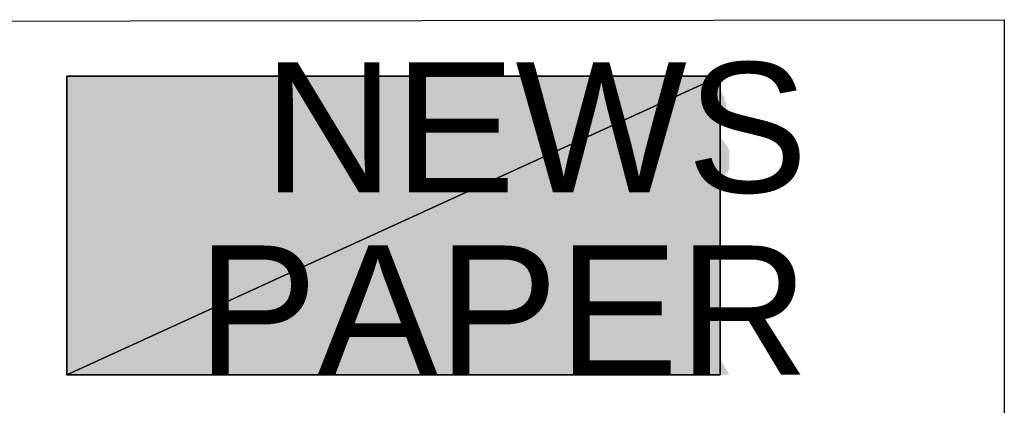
# Model space of a CAD drawing. Header units: millimetres. Extents: x 13115352 to 26511604, y 2875787 to 5794155.
# Tile 3 of 115: x 13120103 to 13121003, y 2880222 to 2880575. Entities that reach past the tile are written whole.
import ezdxf

# ---------------------------------------------------------------- set-up
doc = ezdxf.new("R2010")
doc.units = ezdxf.units.MM
doc.layers.get('0').update_dxf_attribs({"lineweight": 0})
doc.styles.add('Arial$001H0', font='arial.ttf')

msp = doc.modelspace()

# ---------------------------------------------------------------- hatches: boundary and pattern name
at = {"true_color": 0x545454}
h = msp.add_hatch(color=251, dxfattribs=at)
h.paths.add_polyline_path([(13120145.94, 2880523.05), (13120742.94, 2880523.05), (13120145.94, 2880250.38)])
h.paths.add_polyline_path([(13120742.94, 2880523.05), (13120145.94, 2880250.38), (13120742.94, 2880250.38)])
for points in [[(13120336.8, 2880416.85), (13120336.8, 2880521.62), (13120349.72, 2880521.62), (13120404.25, 2880439.81), (13120404.25, 2880521.62), (13120417.17, 2880521.62), (13120417.17, 2880416.85), (13120404.25, 2880416.85), (13120349.72, 2880498.65), (13120349.72, 2880416.85)], [(13120441.57, 2880416.85), (13120441.57, 2880521.62), (13120516.19, 2880521.62), (13120516.19, 2880508.7), (13120454.48, 2880508.7), (13120454.48, 2880477.13), (13120511.89, 2880477.13), (13120511.89, 2880465.65), (13120454.48, 2880464.21), (13120454.48, 2880429.77), (13120519.06, 2880429.77), (13120519.06, 2880416.85)], [(13120554.94, 2880416.85), (13120527.67, 2880521.62), (13120542.02, 2880521.62), (13120557.81, 2880452.73), (13120557.81, 2880451.3), (13120559.24, 2880449.86), (13120559.24, 2880448.43), (13120559.24, 2880446.99), (13120559.24, 2880445.56), (13120559.24, 2880444.12), (13120560.68, 2880442.69), (13120560.68, 2880441.25), (13120560.68, 2880439.81), (13120560.68, 2880438.38), (13120560.68, 2880436.94), (13120562.11, 2880435.51), (13120562.11, 2880434.07), (13120562.11, 2880432.64), (13120562.11, 2880431.2), (13120563.55, 2880434.07), (13120563.55, 2880436.94), (13120563.55, 2880438.38), (13120564.98, 2880439.81), (13120564.98, 2880442.69), (13120564.98, 2880444.12), (13120564.98, 2880445.56), (13120566.42, 2880446.99), (13120566.42, 2880448.43), (13120566.42, 2880449.86), (13120566.42, 2880451.3), (13120586.51, 2880521.62), (13120603.73, 2880521.62), (13120618.08, 2880468.52), (13120618.08, 2880467.08), (13120619.52, 2880465.65), (13120619.52, 2880464.21), (13120619.52, 2880462.78), (13120619.52, 2880461.34), (13120620.95, 2880459.91), (13120620.95, 2880458.47), (13120620.95, 2880457.04), (13120620.95, 2880455.6), (13120622.39, 2880454.17), (13120622.39, 2880452.73), (13120622.39, 2880451.3), (13120622.39, 2880449.86), (13120623.82, 2880448.43), (13120623.82, 2880446.99), (13120623.82, 2880445.56), (13120623.82, 2880444.12), (13120623.82, 2880442.69), (13120625.26, 2880441.25), (13120625.26, 2880439.81), (13120625.26, 2880438.38), (13120625.26, 2880436.94), (13120625.26, 2880435.51), (13120625.26, 2880434.07), (13120626.69, 2880434.07), (13120626.69, 2880432.64), (13120626.69, 2880434.07), (13120626.69, 2880435.51), (13120626.69, 2880436.94), (13120628.13, 2880438.38), (13120628.13, 2880439.81), (13120628.13, 2880441.25), (13120628.13, 2880442.69), (13120628.13, 2880444.12), (13120629.56, 2880445.56), (13120629.56, 2880446.99), (13120629.56, 2880448.43), (13120629.56, 2880449.86), (13120631, 2880451.3), (13120631, 2880452.73), (13120631, 2880454.17), (13120648.22, 2880521.62), (13120661.14, 2880521.62), (13120632.43, 2880416.85), (13120619.52, 2880416.85), (13120597.99, 2880497.22), (13120597.99, 2880498.65), (13120596.56, 2880500.09), (13120596.56, 2880502.96), (13120596.56, 2880504.39), (13120595.12, 2880505.83), (13120595.12, 2880507.26), (13120595.12, 2880508.7), (13120593.69, 2880507.26), (13120593.69, 2880505.83), (13120593.69, 2880504.39), (13120593.69, 2880502.96), (13120592.25, 2880501.52), (13120592.25, 2880500.09), (13120592.25, 2880498.65), (13120592.25, 2880497.22), (13120569.29, 2880416.85)], [(13120669.75, 2880451.3), (13120682.66, 2880452.73), (13120682.66, 2880449.86), (13120682.66, 2880448.43), (13120682.66, 2880446.99), (13120684.1, 2880445.56), (13120684.1, 2880444.12), (13120684.1, 2880442.69), (13120685.53, 2880442.69), (13120685.53, 2880441.25), (13120686.97, 2880439.81), (13120686.97, 2880438.38), (13120688.4, 2880436.94), (13120689.84, 2880436.94), (13120689.84, 2880435.51), (13120691.27, 2880434.07), (13120692.71, 2880434.07), (13120694.14, 2880432.64), (13120695.58, 2880432.64), (13120697.01, 2880431.2), (13120698.45, 2880431.2), (13120699.88, 2880429.77), (13120701.32, 2880429.77), (13120702.75, 2880429.77), (13120704.19, 2880429.77), (13120705.62, 2880428.33), (13120707.06, 2880428.33), (13120708.49, 2880428.33), (13120709.93, 2880428.33), (13120711.36, 2880428.33), (13120712.8, 2880428.33), (13120714.24, 2880428.33), (13120715.67, 2880428.33), (13120717.11, 2880428.33), (13120719.98, 2880428.33), (13120721.41, 2880428.33), (13120722.85, 2880429.77), (13120724.28, 2880429.77), (13120725.72, 2880429.77), (13120727.15, 2880431.2), (13120728.59, 2880431.2), (13120730.02, 2880431.2), (13120731.46, 2880432.64), (13120732.89, 2880432.64), (13120732.89, 2880434.07), (13120734.33, 2880435.51), (13120735.76, 2880435.51), (13120735.76, 2880436.94), (13120737.2, 2880438.38), (13120737.2, 2880439.81), (13120738.63, 2880441.25), (13120738.63, 2880442.69), (13120738.63, 2880444.12), (13120738.63, 2880445.56), (13120738.63, 2880446.99), (13120738.63, 2880448.43), (13120738.63, 2880449.86), (13120737.2, 2880451.3), (13120737.2, 2880452.73), (13120737.2, 2880454.17), (13120735.76, 2880454.17), (13120735.76, 2880455.6), (13120734.33, 2880455.6), (13120732.89, 2880457.04), (13120732.89, 2880458.47), (13120731.46, 2880458.47), (13120730.02, 2880459.91), (13120728.59, 2880459.91), (13120727.15, 2880459.91), (13120725.72, 2880461.34), (13120724.28, 2880461.34), (13120722.85, 2880461.34), (13120721.41, 2880462.78), (13120719.98, 2880462.78), (13120718.54, 2880462.78), (13120717.11, 2880464.21), (13120714.24, 2880464.21), (13120712.8, 2880464.21), (13120711.36, 2880465.65), (13120708.49, 2880465.65), (13120707.06, 2880465.65), (13120704.19, 2880467.08), (13120702.75, 2880467.08), (13120701.32, 2880467.08), (13120699.88, 2880468.52), (13120698.45, 2880468.52), (13120697.01, 2880468.52), (13120695.58, 2880468.52), (13120694.14, 2880469.95), (13120692.71, 2880469.95), (13120691.27, 2880469.95), (13120691.27, 2880471.39), (13120689.84, 2880471.39), (13120688.4, 2880471.39), (13120686.97, 2880472.82), (13120685.53, 2880474.26), (13120684.1, 2880474.26), (13120682.66, 2880475.69), (13120681.23, 2880477.13), (13120679.79, 2880478.56), (13120678.36, 2880480), (13120676.92, 2880481.43), (13120676.92, 2880482.87), (13120675.49, 2880484.3), (13120675.49, 2880485.74), (13120675.49, 2880487.17), (13120674.05, 2880488.61), (13120674.05, 2880490.04), (13120674.05, 2880491.48), (13120674.05, 2880492.91), (13120674.05, 2880494.35), (13120674.05, 2880495.78), (13120674.05, 2880497.22), (13120674.05, 2880498.65), (13120674.05, 2880500.09), (13120674.05, 2880501.52), (13120675.49, 2880502.96), (13120675.49, 2880504.39), (13120675.49, 2880505.83), (13120676.92, 2880507.26), (13120676.92, 2880508.7), (13120678.36, 2880508.7), (13120678.36, 2880510.13), (13120679.79, 2880511.57), (13120681.23, 2880513), (13120682.66, 2880514.44), (13120684.1, 2880515.88), (13120685.53, 2880517.31), (13120686.97, 2880517.31), (13120688.4, 2880518.75), (13120689.84, 2880518.75), (13120691.27, 2880520.18), (13120692.71, 2880520.18), (13120694.14, 2880520.18), (13120695.58, 2880521.62), (13120697.01, 2880521.62), (13120698.45, 2880521.62), (13120699.88, 2880523.05), (13120701.32, 2880523.05), (13120702.75, 2880523.05), (13120704.19, 2880523.05), (13120705.62, 2880523.05), (13120707.06, 2880523.05), (13120708.49, 2880523.05), (13120709.93, 2880523.05), (13120711.36, 2880523.05), (13120712.8, 2880523.05), (13120714.24, 2880523.05), (13120715.67, 2880523.05), (13120717.11, 2880523.05), (13120718.54, 2880523.05), (13120719.98, 2880523.05), (13120721.41, 2880521.62), (13120722.85, 2880521.62), (13120724.28, 2880521.62), (13120725.72, 2880521.62), (13120727.15, 2880520.18), (13120728.59, 2880520.18), (13120730.02, 2880520.18), (13120731.46, 2880518.75), (13120732.89, 2880518.75), (13120734.33, 2880517.31), (13120735.76, 2880517.31), (13120737.2, 2880515.88), (13120738.63, 2880515.88), (13120738.63, 2880514.44), (13120740.07, 2880513), (13120741.5, 2880513), (13120741.5, 2880511.57), (13120742.94, 2880510.13), (13120742.94, 2880508.7), (13120744.37, 2880508.7), (13120744.37, 2880507.26), (13120745.81, 2880505.83), (13120745.81, 2880504.39), (13120747.24, 2880504.39), (13120747.24, 2880502.96), (13120747.24, 2880501.52), (13120747.24, 2880500.09), (13120748.68, 2880498.65), (13120748.68, 2880497.22), (13120748.68, 2880495.78), (13120748.68, 2880494.35), (13120748.68, 2880492.91), (13120735.76, 2880491.48), (13120735.76, 2880492.91), (13120735.76, 2880494.35), (13120734.33, 2880495.78), (13120734.33, 2880497.22), (13120734.33, 2880498.65), (13120732.89, 2880500.09), (13120732.89, 2880501.52), (13120732.89, 2880502.96), (13120731.46, 2880502.96), (13120730.02, 2880504.39), (13120730.02, 2880505.83), (13120728.59, 2880505.83), (13120727.15, 2880507.26), (13120725.72, 2880508.7), (13120724.28, 2880508.7), (13120722.85, 2880508.7), (13120721.41, 2880510.13), (13120719.98, 2880510.13), (13120718.54, 2880510.13), (13120717.11, 2880510.13), (13120714.24, 2880511.57), (13120712.8, 2880511.57), (13120711.36, 2880511.57), (13120709.93, 2880511.57), (13120708.49, 2880511.57), (13120707.06, 2880511.57), (13120705.62, 2880511.57), (13120704.19, 2880510.13), (13120702.75, 2880510.13), (13120701.32, 2880510.13), (13120699.88, 2880510.13), (13120698.45, 2880510.13), (13120697.01, 2880508.7), (13120695.58, 2880508.7), (13120694.14, 2880508.7), (13120694.14, 2880507.26), (13120692.71, 2880507.26), (13120691.27, 2880505.83), (13120689.84, 2880504.39), (13120689.84, 2880502.96), (13120688.4, 2880502.96), (13120688.4, 2880501.52), (13120686.97, 2880500.09), (13120686.97, 2880498.65), (13120686.97, 2880497.22), (13120686.97, 2880495.78), (13120686.97, 2880494.35), (13120686.97, 2880492.91), (13120686.97, 2880491.48), (13120688.4, 2880490.04), (13120688.4, 2880488.61), (13120689.84, 2880487.17), (13120691.27, 2880485.74), (13120692.71, 2880485.74), (13120692.71, 2880484.3), (13120694.14, 2880484.3), (13120695.58, 2880482.87), (13120697.01, 2880482.87), (13120698.45, 2880482.87), (13120699.88, 2880481.43), (13120701.32, 2880481.43), (13120702.75, 2880481.43), (13120704.19, 2880480), (13120707.06, 2880480), (13120708.49, 2880480), (13120709.93, 2880478.56), (13120711.36, 2880478.56), (13120714.24, 2880478.56), (13120715.67, 2880478.56), (13120717.11, 2880477.13), (13120718.54, 2880477.13), (13120719.98, 2880477.13), (13120722.85, 2880475.69), (13120724.28, 2880475.69), (13120725.72, 2880475.69), (13120727.15, 2880475.69), (13120728.59, 2880474.26), (13120730.02, 2880474.26), (13120731.46, 2880474.26), (13120732.89, 2880472.82), (13120734.33, 2880472.82), (13120735.76, 2880471.39), (13120737.2, 2880471.39), (13120738.63, 2880469.95), (13120740.07, 2880469.95), (13120741.5, 2880468.52), (13120742.94, 2880467.08), (13120744.37, 2880465.65), (13120745.81, 2880464.21), (13120747.24, 2880462.78), (13120747.24, 2880461.34), (13120748.68, 2880459.91), (13120750.11, 2880458.47), (13120750.11, 2880457.04), (13120751.55, 2880455.6), (13120751.55, 2880454.17), (13120751.55, 2880452.73), (13120751.55, 2880451.3), (13120751.55, 2880449.86), (13120751.55, 2880448.43), (13120751.55, 2880446.99), (13120751.55, 2880445.56), (13120751.55, 2880444.12), (13120751.55, 2880442.69), (13120751.55, 2880441.25), (13120751.55, 2880439.81), (13120751.55, 2880438.38), (13120750.11, 2880436.94), (13120750.11, 2880435.51), (13120748.68, 2880434.07), (13120747.24, 2880432.64), (13120747.24, 2880431.2), (13120747.24, 2880429.77), (13120745.81, 2880429.77), (13120744.37, 2880428.33), (13120744.37, 2880426.9), (13120742.94, 2880425.46), (13120741.5, 2880425.46), (13120741.5, 2880424.03), (13120740.07, 2880424.03), (13120738.63, 2880422.59), (13120737.2, 2880421.16), (13120735.76, 2880421.16), (13120734.33, 2880419.72), (13120732.89, 2880419.72), (13120731.46, 2880418.29), (13120730.02, 2880418.29), (13120728.59, 2880418.29), (13120727.15, 2880416.85), (13120725.72, 2880416.85), (13120724.28, 2880416.85), (13120722.85, 2880416.85), (13120721.41, 2880416.85), (13120719.98, 2880416.85), (13120718.54, 2880415.42), (13120717.11, 2880415.42), (13120715.67, 2880415.42), (13120714.24, 2880415.42), (13120712.8, 2880415.42), (13120709.93, 2880415.42), (13120708.49, 2880415.42), (13120707.06, 2880415.42), (13120705.62, 2880416.85), (13120704.19, 2880416.85), (13120702.75, 2880416.85), (13120701.32, 2880416.85), (13120699.88, 2880416.85), (13120698.45, 2880416.85), (13120697.01, 2880416.85), (13120695.58, 2880418.29), (13120694.14, 2880418.29), (13120692.71, 2880419.72), (13120691.27, 2880419.72), (13120689.84, 2880419.72), (13120688.4, 2880421.16), (13120686.97, 2880421.16), (13120685.53, 2880422.59), (13120684.1, 2880424.03), (13120682.66, 2880424.03), (13120681.23, 2880425.46), (13120679.79, 2880426.9), (13120678.36, 2880428.33), (13120678.36, 2880429.77), (13120676.92, 2880429.77), (13120675.49, 2880431.2), (13120675.49, 2880432.64), (13120674.05, 2880434.07), (13120672.62, 2880435.51), (13120672.62, 2880436.94), (13120672.62, 2880438.38), (13120671.18, 2880439.81), (13120671.18, 2880441.25), (13120671.18, 2880442.69), (13120669.75, 2880444.12), (13120669.75, 2880445.56), (13120669.75, 2880446.99), (13120669.75, 2880448.43), (13120669.75, 2880449.86)], [(13120564.98, 2880250.38), (13120564.98, 2880355.14), (13120639.61, 2880355.14), (13120639.61, 2880342.23), (13120577.9, 2880342.23), (13120577.9, 2880310.66), (13120635.3, 2880310.66), (13120635.3, 2880297.74), (13120577.9, 2880297.74), (13120577.9, 2880263.3), (13120642.48, 2880263.3), (13120642.48, 2880250.38)]]:
    msp.add_hatch(color=251, dxfattribs=at).paths.add_polyline_path(points)
h = msp.add_hatch(color=251, dxfattribs=at)
h.paths.add_polyline_path([(13120275.09, 2880250.38), (13120275.09, 2880353.71), (13120313.84, 2880353.71), (13120316.71, 2880353.71), (13120318.15, 2880353.71), (13120319.58, 2880353.71), (13120321.02, 2880353.71), (13120322.45, 2880353.71), (13120323.89, 2880353.71), (13120325.32, 2880353.71), (13120326.76, 2880353.71), (13120328.19, 2880353.71), (13120329.63, 2880353.71), (13120331.06, 2880352.27), (13120333.93, 2880352.27), (13120335.37, 2880352.27), (13120336.8, 2880352.27), (13120336.8, 2880350.84), (13120338.24, 2880350.84), (13120339.67, 2880350.84), (13120341.11, 2880349.4), (13120342.54, 2880349.4), (13120342.54, 2880347.97), (13120343.98, 2880347.97), (13120345.41, 2880346.53), (13120345.41, 2880345.1), (13120346.85, 2880345.1), (13120348.28, 2880343.66), (13120348.28, 2880342.23), (13120349.72, 2880340.79), (13120349.72, 2880339.36), (13120351.15, 2880339.36), (13120351.15, 2880337.92), (13120351.15, 2880336.49), (13120352.59, 2880336.49), (13120352.59, 2880335.05), (13120352.59, 2880333.62), (13120354.03, 2880332.18), (13120354.03, 2880330.75), (13120354.03, 2880329.31), (13120354.03, 2880327.88), (13120354.03, 2880326.44), (13120354.03, 2880325.01), (13120354.03, 2880323.57), (13120354.03, 2880322.14), (13120354.03, 2880320.7), (13120354.03, 2880319.27), (13120354.03, 2880317.83), (13120354.03, 2880316.4), (13120354.03, 2880314.96), (13120352.59, 2880313.53), (13120352.59, 2880312.09), (13120351.15, 2880310.66), (13120351.15, 2880309.22), (13120349.72, 2880307.79), (13120349.72, 2880306.35), (13120348.28, 2880304.92), (13120346.85, 2880303.48), (13120346.85, 2880302.05), (13120345.41, 2880302.05), (13120345.41, 2880300.61), (13120343.98, 2880300.61), (13120343.98, 2880299.18), (13120342.54, 2880299.18), (13120341.11, 2880297.74), (13120339.67, 2880297.74), (13120338.24, 2880296.3), (13120336.8, 2880296.3), (13120335.37, 2880294.87), (13120333.93, 2880294.87), (13120332.5, 2880294.87), (13120331.06, 2880293.43), (13120329.63, 2880293.43), (13120328.19, 2880293.43), (13120326.76, 2880293.43), (13120325.32, 2880293.43), (13120323.89, 2880293.43), (13120321.02, 2880293.43), (13120319.58, 2880293.43), (13120318.15, 2880292), (13120316.71, 2880292), (13120315.28, 2880292), (13120289.45, 2880292), (13120289.45, 2880250.38)])
h.paths.add_polyline_path([(13120289.45, 2880304.92), (13120315.28, 2880304.92), (13120318.15, 2880304.92), (13120319.58, 2880304.92), (13120321.02, 2880304.92), (13120322.45, 2880304.92), (13120323.89, 2880304.92), (13120325.32, 2880306.35), (13120326.76, 2880306.35), (13120328.19, 2880306.35), (13120329.63, 2880306.35), (13120331.06, 2880307.79), (13120332.5, 2880307.79), (13120333.93, 2880309.22), (13120335.37, 2880309.22), (13120335.37, 2880310.66), (13120336.8, 2880312.09), (13120336.8, 2880313.53), (13120338.24, 2880313.53), (13120338.24, 2880314.96), (13120339.67, 2880316.4), (13120339.67, 2880317.83), (13120339.67, 2880319.27), (13120339.67, 2880320.7), (13120339.67, 2880322.14), (13120339.67, 2880323.57), (13120339.67, 2880325.01), (13120339.67, 2880326.44), (13120339.67, 2880327.88), (13120339.67, 2880329.31), (13120339.67, 2880330.75), (13120338.24, 2880332.18), (13120338.24, 2880333.62), (13120336.8, 2880335.05), (13120336.8, 2880336.49), (13120335.37, 2880336.49), (13120333.93, 2880337.92), (13120332.5, 2880339.36), (13120331.06, 2880340.79), (13120329.63, 2880340.79), (13120328.19, 2880340.79), (13120326.76, 2880340.79), (13120325.32, 2880342.23), (13120323.89, 2880342.23), (13120322.45, 2880342.23), (13120321.02, 2880342.23), (13120319.58, 2880342.23), (13120318.15, 2880342.23), (13120315.28, 2880342.23), (13120289.45, 2880342.23)])
h = msp.add_hatch(color=251, dxfattribs=at)
h.paths.add_polyline_path([(13120359.77, 2880250.38), (13120399.95, 2880353.71), (13120414.3, 2880353.71), (13120457.35, 2880250.38), (13120441.57, 2880250.38), (13120430.09, 2880281.95), (13120387.03, 2880281.95), (13120375.55, 2880250.38)])
h.paths.add_polyline_path([(13120389.9, 2880293.43), (13120425.78, 2880293.43), (13120414.3, 2880322.14), (13120414.3, 2880323.57), (13120412.86, 2880325.01), (13120412.86, 2880326.44), (13120412.86, 2880327.88), (13120411.43, 2880329.31), (13120411.43, 2880330.75), (13120409.99, 2880332.18), (13120409.99, 2880333.62), (13120409.99, 2880335.05), (13120409.99, 2880336.49), (13120408.56, 2880337.92), (13120408.56, 2880339.36), (13120408.56, 2880340.79), (13120407.12, 2880340.79), (13120407.12, 2880342.23), (13120407.12, 2880343.66), (13120407.12, 2880342.23), (13120407.12, 2880340.79), (13120405.69, 2880339.36), (13120405.69, 2880337.92), (13120405.69, 2880336.49), (13120405.69, 2880335.05), (13120404.25, 2880333.62), (13120404.25, 2880332.18), (13120404.25, 2880330.75), (13120404.25, 2880329.31), (13120402.82, 2880327.88), (13120402.82, 2880326.44), (13120402.82, 2880325.01), (13120401.38, 2880323.57)])
h = msp.add_hatch(color=251, dxfattribs=at)
h.paths.add_polyline_path([(13120468.83, 2880250.38), (13120468.83, 2880353.71), (13120507.58, 2880353.71), (13120509.02, 2880353.71), (13120510.45, 2880353.71), (13120511.89, 2880353.71), (13120513.32, 2880353.71), (13120516.19, 2880353.71), (13120517.63, 2880353.71), (13120519.06, 2880353.71), (13120520.5, 2880353.71), (13120521.93, 2880353.71), (13120523.37, 2880353.71), (13120524.8, 2880353.71), (13120526.24, 2880352.27), (13120527.67, 2880352.27), (13120529.11, 2880352.27), (13120530.54, 2880350.84), (13120531.98, 2880350.84), (13120533.41, 2880349.4), (13120534.85, 2880349.4), (13120536.28, 2880347.97), (13120537.72, 2880346.53), (13120539.15, 2880346.53), (13120539.15, 2880345.1), (13120540.59, 2880343.66), (13120542.02, 2880342.23), (13120543.46, 2880340.79), (13120543.46, 2880339.36), (13120543.46, 2880337.92), (13120544.89, 2880337.92), (13120544.89, 2880336.49), (13120544.89, 2880335.05), (13120546.33, 2880333.62), (13120546.33, 2880332.18), (13120546.33, 2880330.75), (13120546.33, 2880329.31), (13120546.33, 2880327.88), (13120546.33, 2880326.44), (13120546.33, 2880325.01), (13120546.33, 2880323.57), (13120546.33, 2880322.14), (13120546.33, 2880320.7), (13120546.33, 2880319.27), (13120546.33, 2880317.83), (13120546.33, 2880316.4), (13120546.33, 2880314.96), (13120544.89, 2880313.53), (13120544.89, 2880312.09), (13120544.89, 2880310.66), (13120543.46, 2880309.22), (13120543.46, 2880307.79), (13120542.02, 2880306.35), (13120540.59, 2880304.92), (13120539.15, 2880303.48), (13120539.15, 2880302.05), (13120537.72, 2880302.05), (13120537.72, 2880300.61), (13120536.28, 2880299.18), (13120534.85, 2880299.18), (13120533.41, 2880297.74), (13120531.98, 2880297.74), (13120530.54, 2880296.3), (13120529.11, 2880296.3), (13120527.67, 2880294.87), (13120526.24, 2880294.87), (13120524.8, 2880294.87), (13120523.37, 2880294.87), (13120521.93, 2880293.43), (13120520.5, 2880293.43), (13120519.06, 2880293.43), (13120517.63, 2880293.43), (13120516.19, 2880293.43), (13120514.76, 2880293.43), (13120511.89, 2880293.43), (13120510.45, 2880293.43), (13120509.02, 2880293.43), (13120481.75, 2880293.43), (13120481.75, 2880250.38)])
h.paths.add_polyline_path([(13120481.75, 2880304.92), (13120509.02, 2880304.92), (13120510.45, 2880304.92), (13120511.89, 2880304.92), (13120513.32, 2880304.92), (13120514.76, 2880304.92), (13120517.63, 2880306.35), (13120519.06, 2880306.35), (13120520.5, 2880306.35), (13120521.93, 2880307.79), (13120523.37, 2880307.79), (13120524.8, 2880307.79), (13120526.24, 2880309.22), (13120527.67, 2880310.66), (13120529.11, 2880312.09), (13120530.54, 2880313.53), (13120530.54, 2880314.96), (13120531.98, 2880316.4), (13120531.98, 2880317.83), (13120531.98, 2880319.27), (13120533.41, 2880320.7), (13120533.41, 2880322.14), (13120533.41, 2880323.57), (13120533.41, 2880325.01), (13120533.41, 2880326.44), (13120531.98, 2880327.88), (13120531.98, 2880329.31), (13120531.98, 2880330.75), (13120530.54, 2880332.18), (13120530.54, 2880333.62), (13120530.54, 2880335.05), (13120529.11, 2880335.05), (13120529.11, 2880336.49), (13120527.67, 2880337.92), (13120526.24, 2880337.92), (13120526.24, 2880339.36), (13120524.8, 2880339.36), (13120523.37, 2880340.79), (13120521.93, 2880340.79), (13120520.5, 2880340.79), (13120519.06, 2880342.23), (13120517.63, 2880342.23), (13120516.19, 2880342.23), (13120514.76, 2880342.23), (13120513.32, 2880342.23), (13120511.89, 2880342.23), (13120510.45, 2880342.23), (13120507.58, 2880342.23), (13120481.75, 2880342.23)])
h = msp.add_hatch(color=251, dxfattribs=at)
h.paths.add_polyline_path([(13120661.14, 2880250.38), (13120661.14, 2880355.14), (13120707.06, 2880355.14), (13120708.49, 2880355.14), (13120709.93, 2880355.14), (13120712.8, 2880355.14), (13120714.24, 2880355.14), (13120715.67, 2880353.71), (13120717.11, 2880353.71), (13120718.54, 2880353.71), (13120719.98, 2880353.71), (13120721.41, 2880353.71), (13120722.85, 2880353.71), (13120724.28, 2880353.71), (13120724.28, 2880352.27), (13120725.72, 2880352.27), (13120727.15, 2880352.27), (13120728.59, 2880350.84), (13120730.02, 2880350.84), (13120731.46, 2880349.4), (13120732.89, 2880349.4), (13120734.33, 2880347.97), (13120735.76, 2880346.53), (13120737.2, 2880345.1), (13120737.2, 2880343.66), (13120738.63, 2880343.66), (13120738.63, 2880342.23), (13120740.07, 2880340.79), (13120740.07, 2880339.36), (13120741.5, 2880337.92), (13120741.5, 2880336.49), (13120742.94, 2880335.05), (13120742.94, 2880333.62), (13120742.94, 2880332.18), (13120742.94, 2880330.75), (13120742.94, 2880329.31), (13120742.94, 2880326.44), (13120742.94, 2880325.01), (13120742.94, 2880323.57), (13120742.94, 2880322.14), (13120742.94, 2880320.7), (13120742.94, 2880319.27), (13120742.94, 2880317.83), (13120741.5, 2880316.4), (13120741.5, 2880314.96), (13120741.5, 2880313.53), (13120740.07, 2880313.53), (13120740.07, 2880312.09), (13120738.63, 2880310.66), (13120737.2, 2880309.22), (13120737.2, 2880307.79), (13120735.76, 2880307.79), (13120735.76, 2880306.35), (13120734.33, 2880306.35), (13120734.33, 2880304.92), (13120732.89, 2880304.92), (13120731.46, 2880303.48), (13120730.02, 2880303.48), (13120730.02, 2880302.05), (13120728.59, 2880302.05), (13120727.15, 2880302.05), (13120725.72, 2880300.61), (13120724.28, 2880300.61), (13120722.85, 2880300.61), (13120721.41, 2880299.18), (13120719.98, 2880299.18), (13120718.54, 2880299.18), (13120717.11, 2880299.18), (13120715.67, 2880297.74), (13120714.24, 2880297.74), (13120715.67, 2880297.74), (13120717.11, 2880296.3), (13120718.54, 2880296.3), (13120719.98, 2880294.87), (13120721.41, 2880294.87), (13120721.41, 2880293.43), (13120722.85, 2880293.43), (13120724.28, 2880292), (13120724.28, 2880290.56), (13120725.72, 2880290.56), (13120727.15, 2880289.13), (13120727.15, 2880287.69), (13120728.59, 2880287.69), (13120728.59, 2880286.26), (13120730.02, 2880284.82), (13120731.46, 2880283.39), (13120731.46, 2880281.95), (13120732.89, 2880280.52), (13120734.33, 2880280.52), (13120734.33, 2880279.08), (13120751.55, 2880250.38), (13120734.33, 2880250.38), (13120721.41, 2880271.91), (13120719.98, 2880274.78), (13120718.54, 2880276.21), (13120718.54, 2880277.65), (13120717.11, 2880277.65), (13120717.11, 2880279.08), (13120715.67, 2880280.52), (13120714.24, 2880281.95), (13120714.24, 2880283.39), (13120712.8, 2880283.39), (13120712.8, 2880284.82), (13120711.36, 2880286.26), (13120709.93, 2880287.69), (13120708.49, 2880289.13), (13120708.49, 2880290.56), (13120707.06, 2880292), (13120705.62, 2880292), (13120705.62, 2880293.43), (13120704.19, 2880293.43), (13120702.75, 2880294.87), (13120701.32, 2880294.87), (13120699.88, 2880296.3), (13120698.45, 2880296.3), (13120697.01, 2880296.3), (13120695.58, 2880296.3), (13120694.14, 2880296.3), (13120692.71, 2880296.3), (13120691.27, 2880296.3), (13120689.84, 2880296.3), (13120674.05, 2880296.3), (13120674.05, 2880250.38)])
h.paths.add_polyline_path([(13120674.05, 2880309.22), (13120704.19, 2880309.22), (13120705.62, 2880309.22), (13120707.06, 2880309.22), (13120708.49, 2880309.22), (13120711.36, 2880309.22), (13120712.8, 2880309.22), (13120714.24, 2880309.22), (13120715.67, 2880310.66), (13120717.11, 2880310.66), (13120718.54, 2880310.66), (13120719.98, 2880312.09), (13120721.41, 2880312.09), (13120722.85, 2880313.53), (13120724.28, 2880313.53), (13120724.28, 2880314.96), (13120725.72, 2880314.96), (13120727.15, 2880316.4), (13120727.15, 2880317.83), (13120728.59, 2880319.27), (13120728.59, 2880320.7), (13120728.59, 2880322.14), (13120728.59, 2880323.57), (13120730.02, 2880325.01), (13120730.02, 2880326.44), (13120730.02, 2880327.88), (13120728.59, 2880329.31), (13120728.59, 2880330.75), (13120728.59, 2880332.18), (13120728.59, 2880333.62), (13120727.15, 2880335.05), (13120725.72, 2880336.49), (13120724.28, 2880337.92), (13120722.85, 2880339.36), (13120721.41, 2880340.79), (13120719.98, 2880340.79), (13120718.54, 2880340.79), (13120717.11, 2880342.23), (13120715.67, 2880342.23), (13120712.8, 2880342.23), (13120711.36, 2880343.66), (13120709.93, 2880343.66), (13120708.49, 2880343.66), (13120707.06, 2880343.66), (13120674.05, 2880343.66)])

# ---------------------------------------------------------------- linework, layer by layer
at = {"color": 32, "linetype": 'Continuous', "lineweight": 25, "true_color": 0xb85c00}
msp.add_lwpolyline([(13119937.85, 2880192.98), (13119937.85, 2880573.28), (13121002.69, 2880574.71), (13121002.69, 2880194.41)], dxfattribs=at)
at = {"color": 251, "linetype": 'Continuous', "lineweight": 25, "true_color": 0x545454}
for points in [[(13120145.94, 2880523.05), (13120145.94, 2880250.38), (13120742.94, 2880523.05)], [(13120145.94, 2880250.38), (13120742.94, 2880523.05), (13120742.94, 2880250.38)]]:
    msp.add_lwpolyline(points, close=True, dxfattribs=at)
at = {"color": 251, "linetype": 'Continuous', "lineweight": -2, "true_color": 0x545454}
for points in [[(13120145.94, 2880523.05), (13120742.94, 2880523.05), (13120145.94, 2880250.38)], [(13120742.94, 2880523.05), (13120145.94, 2880250.38), (13120742.94, 2880250.38)]]:
    msp.add_lwpolyline(points, close=True, dxfattribs=at)

# ---------------------------------------------------------------- texts
at = {"color": 251, "true_color": 0x545454, "style": 'Arial$001H0'}
for s, height, p in [('NEWS', 118.83, (13120325.32, 2880416.85)), ('PAPER', 118.032, (13120265.05, 2880250.38))]:
    msp.add_text(s, height=height, dxfattribs=at).set_placement(p)

doc.saveas('drawing.dxf')
